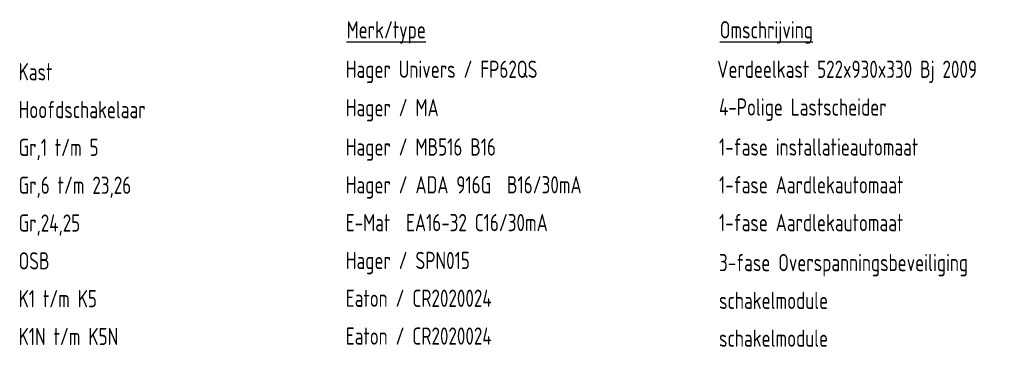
# Model space of a CAD drawing. Header units: millimetres. Extents: x -30977 to 210218, y -180497 to 109503.
# Tile 17 of 31: x -14784 to -9582, y 11635 to 13379. Entities that reach past the tile are written whole.
import ezdxf

# ---------------------------------------------------------------- set-up
doc = ezdxf.new("R2010")
doc.units = ezdxf.units.MM
doc.header["$LTSCALE"] = 100
doc.layers.add('EL$6----', color=7, linetype='Continuous')
doc.styles.add('2_5', font='iso.shx', dxfattribs={"height": 2.5})

msp = doc.modelspace()

# ---------------------------------------------------------------- texts
at = {"layer": 'EL$6----', "color": 1, "style": '2_5', "width": 0.8}
for s, height, p in [('%%UMerk/type', 91.126, (-13057.3, 13279.8)), ('%%UOmschrijving', 91.126, (-11085.4, 13279.8)), ('Hager Univers / FP62QS', 91.126, (-13061.3, 13071)), ('Verdeelkast 522x930x330 Bj 2009', 91.126, (-11098.7, 13071)), ('Kast', 91.13, (-14790.2, 13057.7)), ('Hoofdschakelaar', 91.126, (-14790.2, 12857.7)), ('Hager / MA ', 91.126, (-13061.3, 12868.1)), ('4-Polige Lastscheider', 91.126, (-11089.4, 12871.2)), ('Gr,1 t/m 5', 91.13, (-14790.2, 12657.7)), ('Hager / MB516 B16', 91.126, (-13061.3, 12659.9)), ('1-fase installatieautomaat', 91.126, (-11089.4, 12659.9)), ('Gr,6 t/m 23,26', 91.126, (-14790.2, 12457.7)), ('Hager / ADA 916G  B16/30mA', 91.126, (-13061.3, 12459.9)), ('1-fase Aardlekautomaat', 91.126, (-11089.4, 12459.9)), ('Gr,24,25', 91.13, (-14790.2, 12257.7)), ('E-Mat  EA16-32 C16/30mA', 91.126, (-13061.3, 12259.9)), ('1-fase Aardlekautomaat', 91.126, (-11089.4, 12259.9)), ('OSB', 91.13, (-14790.2, 12057.7)), ('Hager / SPN015', 91.126, (-13061.3, 12059.9)), ('3-fase Overspanningsbeveiliging', 91.126, (-11089.4, 12048.7)), ('K1 t/m K5', 91.13, (-14790.2, 11857.7)), ('Eaton / CR2020024', 91.126, (-13061.3, 11859.9)), ('schakelmodule', 91.126, (-11089.4, 11848.7)), ('Eaton / CR2020024', 91.126, (-13061.3, 11659.9)), ('K1N t/m K5N', 91.126, (-14790.2, 11657.7)), ('schakelmodule', 91.126, (-11089.4, 11648.7))]:
    msp.add_text(s, height=height, dxfattribs=at).set_placement(p)

doc.saveas('drawing.dxf')
